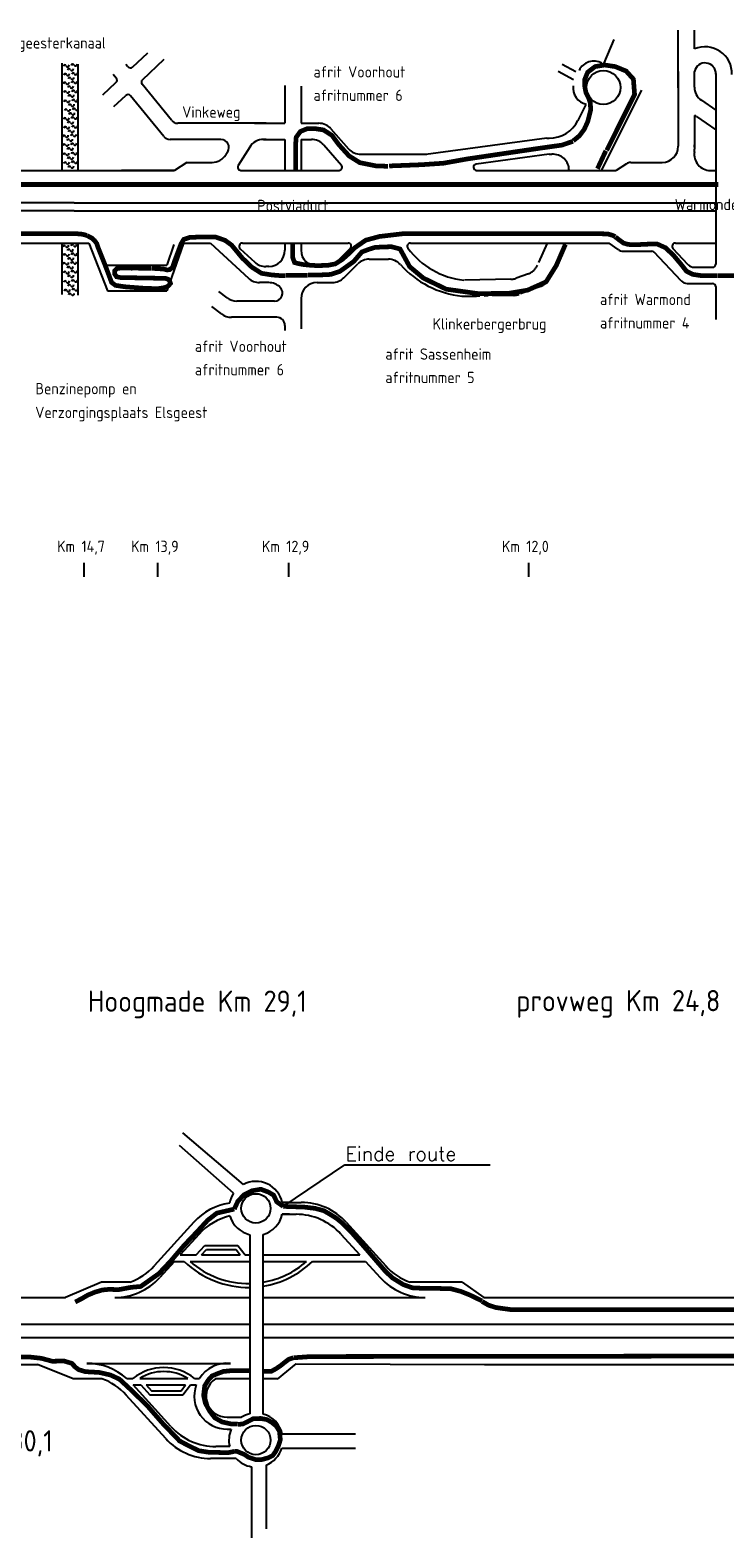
# Model space of a CAD drawing. Header units: metres. Extents: x 361 to 17837, y -7431 to 4905.
# Tile 27 of 29: x 12220 to 13254, y 1877 to 4122. Entities that reach past the tile are written whole.
import ezdxf

# ---------------------------------------------------------------- set-up
doc = ezdxf.new("R2010")
doc.units = ezdxf.units.M
doc.linetypes.add('ACAD_ISO03W100', pattern=[30, 12, -18])
doc.linetypes.add('CENTER', pattern=[50.8, 31.75, -6.35, 6.35, -6.35])
for name, color, linetype in [('Tekenwerk', 7, 'Continuous'), ('VBL-XX-ONDERGROND', 7, 'Continuous'), ('VBL-XX-STEMPEL', 7, 'Continuous'), ('WEG-XX-STEMPEL', 7, 'Continuous')]:
    doc.layers.add(name, color=color, linetype=linetype)
doc.styles.add('ISO', font='ISO.SHX')
doc.styles.add('ISO35', font='ISO.SHX')
doc.styles.add('SASBO', font='TXT.SHX')

msp = doc.modelspace()

# ---------------------------------------------------------------- linework, layer by layer
at = {"color": 5, "linetype": 'ACAD_ISO03W100', "ltscale": 0.05, "const_width": 7, "flags": 128}
for points in [[(13078.448, 3943.276), (13119.975, 4026.605), (13118.221, 4049.411), (13107.4, 4061.399), (13091.023, 4068.124), (13075.231, 4070.463), (13061.194, 4068.124), (13050.081, 4059.645), (13045.694, 4048.826), (13045.694, 4038.885), (13047.449, 4029.529), (13051.25, 4021.927), (13054.175, 4013.448), (13054.467, 4002.922), (13050.295, 3986.492), (13044.998, 3974.678), (13037.663, 3964.901), (13028.699, 3957.568)], [(12752.568, 3919.644), (12735.411, 3920.095), (12710.577, 3925.061), (12694.774, 3934.992), (12679.615, 3951.611), (12669.23, 3965.605), (12656.588, 3973.731), (12644.848, 3975.537), (12632.206, 3975.537), (12622.273, 3971.474), (12615.951, 3962.897), (12615.048, 3950.708), (12615.048, 3914.143)], [(12070.462, 3808.364), (12078.04, 3812.104), (12087.62, 3815.753), (12106.325, 3819.174), (12288.776, 3819.174), (12296.241, 3818.577), (12300.864, 3817.572), (12304.282, 3816.366)], [(12610.657, 3805.8), (12610.657, 3783.859), (12613.517, 3776.224), (12618.996, 3774.691), (12625.79, 3773.376), (12633.68, 3772.5), (12646.391, 3771.623), (12663.046, 3772.061), (12674.223, 3774.252), (12684.523, 3780.826), (12695.481, 3790.466), (12703.371, 3798.354), (12719.478, 3809.494), (12739.922, 3815.037), (12775.265, 3819.194), (12793.283, 3819.194), (13062.349, 3819.194), (13079.821, 3818.871), (13087.149, 3816.734), (13091.119, 3814.902)], [(12371.97, 3767.991), (12400.154, 3767.641)], [(12600.21, 3757.014), (12633.096, 3757.014)], [(13243.285, 3756.908), (13271.314, 3756.61)], [(12523.735, 2366.405), (12529.036, 2377.962), (12538.511, 2387.98), (12550.158, 2393.722), (12563.34, 2395.948), (12574.69, 2391.673), (12582.339, 2387.177), (12586.975, 2377.275), (12596.618, 2370.47)], [(11545.088, 2146.21), (12217.861, 2146.21), (12236.122, 2144.2), (12252.672, 2139.802), (12270.059, 2140.147), (12282.134, 2136.52), (12287.005, 2130.981)], [(12612.149, 2144.941), (12637.704, 2146.77), (13920.88, 2148.311)], [(12524.339, 2005.622), (12524.339, 2005.622), (12524.339, 2005.622), (12527.877, 2005.463), (12539.66, 2000.555), (12544.569, 1996.955), (12555.37, 1993.356), (12564.862, 1993.356), (12574.354, 1995.974), (12580.9, 1999.246), (12585.155, 2005.136), (12589.41, 2013.644), (12592.355, 2022.807), (12591.046, 2035.569), (12586.137, 2043.422), (12579.263, 2048.985), (12572.39, 2052.912), (12563.225, 2054.548), (12552.097, 2054.221), (12542.605, 2049.313), (12536.387, 2046.367), (12529.186, 2045.713)]]:
    msp.add_lwpolyline(points, dxfattribs=at)
at = {"color": 1, "const_width": 7}
for points in [[(13028.345, 3956.855), (13011.781, 3951.145), (12979.226, 3946.577), (12870.415, 3930.478), (12835.196, 3924.158), (12801.784, 3921.901), (12754.375, 3920.095)], [(13064.685, 3915.976), (13077.189, 3942.763)], [(13244.922, 3892.488), (10686.412, 3892.488)], [(12304.357, 3816.389), (12311.554, 3812.653), (12315.636, 3808.986), (12318.958, 3804.351), (12320.688, 3799.093), (12331.533, 3771.841), (12336.785, 3758.015), (12340.986, 3746.639), (12346.763, 3742.263), (12360.417, 3740.163), (12391.926, 3737.713), (12410.307, 3737.363), (12420.285, 3738.938), (12425.187, 3741.213), (12428.688, 3745.064), (12427.462, 3748.739), (12425.012, 3751.364), (12420.81, 3752.764), (12413.108, 3752.764), (12405.756, 3752.939), (12377.222, 3753.464), (12363.043, 3753.639), (12354.465, 3753.814), (12348.338, 3755.039), (12345.537, 3759.415), (12345.712, 3764.14), (12349.038, 3767.291), (12355.34, 3768.166), (12362.343, 3768.166), (12371.795, 3767.816)], [(12400.854, 3767.641), (12418.36, 3766.591), (12423.961, 3765.19), (12427.637, 3765.715), (12431.839, 3769.041), (12434.815, 3778.317), (12444.64, 3804.449), (12448.517, 3810.762), (12457.542, 3813.688), (12470.469, 3814.176), (12485.591, 3814.176), (12496.079, 3814.176), (12509.982, 3809.298), (12519.738, 3802.227), (12535.752, 3782.882), (12549.86, 3769.391), (12564.274, 3760.192), (12579.916, 3757.739), (12591.57, 3756.819), (12599.544, 3756.819)], [(13091.317, 3814.349), (13097.309, 3809.725), (13103.51, 3805.206), (13110.238, 3803.209), (13120.118, 3802.684), (13143.798, 3803.826), (13153.553, 3803.826), (13165.998, 3798.277), (13177.771, 3787.179), (13188.703, 3774.232), (13197.189, 3763.374), (13206.437, 3758.632), (13219.242, 3756.735), (13230.151, 3756.735), (13242.719, 3756.498)], [(12633.666, 3757.773), (12652.039, 3757.773), (12667.382, 3758.53), (12681.02, 3763.075), (12692.385, 3771.219), (12701.666, 3777.847), (12713.861, 3792.048), (12724.607, 3796.077), (12733.339, 3798.763), (12744.757, 3799.434), (12757.854, 3799.77), (12770.615, 3796.413), (12784.925, 3770.145), (12805.286, 3753.102), (12839.379, 3736.533), (12887.204, 3729.905), (12932.661, 3730.379), (12960.598, 3735.113), (12988.062, 3747.421), (13003.214, 3771.565), (13016.946, 3803.284)], [(12523.735, 2366.405), (12497.816, 2360.427), (12484.158, 2349.845), (12468.452, 2332.776), (12448.648, 2311.952), (12428.502, 2288.397), (12411.43, 2270.304), (12397.43, 2260.404), (12384.455, 2251.187), (12369.773, 2249.821), (12351.335, 2246.408), (12336.985, 2246.853), (12327.174, 2245.896), (12316.405, 2242.786), (12305.397, 2238.24), (12297.261, 2233.455), (12286.732, 2227.952)], [(12282.134, 2136.52), (12285.668, 2131.976), (12292.106, 2127.181), (12301.952, 2124.278), (12322.69, 2123.09), (12339.356, 2119.281), (12352.689, 2113.092), (12371.686, 2095.479), (12394.847, 2072.729), (12417.602, 2046.729), (12442.204, 2021.116), (12455.747, 2013.907), (12470.872, 2006.521), (12485.646, 2004.236), (12514.427, 2003.582), (12524.339, 2005.622)], [(12566.822, 2124.875), (12579.042, 2124.875), (12586.074, 2128.71), (12593.105, 2133.503), (12598.219, 2137.657), (12604.931, 2142.77), (12611.961, 2144.983)], [(12528.682, 2046.352), (12518.393, 2046.512), (12505.532, 2049.406), (12494.761, 2055.513), (12487.261, 2065.202), (12480.688, 2077.213), (12478.045, 2088.767), (12479.643, 2103.146), (12485.076, 2111.774), (12490.51, 2117.845), (12498.82, 2121.36), (12507.449, 2124.556), (12519.914, 2125.834), (12546.919, 2125.834)]]:
    msp.add_lwpolyline(points, dxfattribs=at)
at = {"layer": 'Tekenwerk', "color": 7}
for p, q in [((12537.317, 2403.167), (12447.021, 2479.969)), ((12522.719, 2390.175), (12441.947, 2461.06)), ((12546.919, 2328.292), (12546.919, 2061.607)), ((12566.822, 2061.149), (12566.822, 2328.75)), ((12443.249, 2298.124), (12467.047, 2298.124)), ((12467.047, 2298.124), (12479.706, 2311.954)), ((12475.048, 2298.124), (12482.305, 2306.053)), ((12475.048, 2298.124), (12532.557, 2298.124)), ((12479.706, 2311.954), (12529.233, 2311.954)), ((12482.305, 2306.053), (12526.357, 2306.053)), ((12526.357, 2306.053), (12532.557, 2298.124)), ((12529.233, 2311.954), (12540.049, 2298.124)), ((12540.049, 2298.124), (12546.919, 2298.124)), ((12566.822, 2298.124), (12710.598, 2298.124)), ((12434.5, 2288.47), (12449.294, 2288.47)), ((12457.971, 2288.47), (12546.919, 2288.47)), ((12566.822, 2288.47), (12631.376, 2288.47)), ((12640.053, 2288.47), (12719.347, 2288.47)), ((12304.018, 2136.64, 181985616.911), (12517.89, 2136.64, 181985616.911)), ((12363.694, 2114.098), (12372.824, 2114.098)), ((12382.947, 2114.098), (12454.411, 2114.098)), ((12464.534, 2114.098), (12471.798, 2114.098)), ((12373.158, 2104.501), (12384.408, 2104.501)), ((12384.408, 2104.501), (12397.736, 2089.939)), ((12392.408, 2104.501), (12451.159, 2104.501)), ((12392.408, 2104.501), (12400.335, 2095.84)), ((12397.736, 2089.939), (12447.264, 2089.939)), ((12400.335, 2095.84), (12444.387, 2095.84)), ((12444.387, 2095.84), (12451.159, 2104.501)), ((12447.264, 2089.939), (12458.651, 2104.501)), ((12458.651, 2104.501), (12467.08, 2104.501)), ((12595.108, 2031.794), (12704.33, 2031.794)), ((12594.434, 2010.533), (12704.33, 2010.533)), ((12549.585, 1982.656), (12549.585, 1876.755)), ((12571.178, 1985.128), (12571.178, 1890.165))]:
    msp.add_line(p, q, dxfattribs=at)
at = {"layer": 'Tekenwerk', "color": 18}
for p, q in [((12596.618, 2370.47), (12688.324, 2432.165)), ((12688.324, 2432.165), (12904.613, 2432.165))]:
    msp.add_line(p, q, dxfattribs=at)
at = {"layer": 'Tekenwerk', "color": 1, "const_width": 7}
msp.add_lwpolyline([(12892.773, 2229.607), (12874.318, 2238.612), (12860.875, 2243.892), (12846.472, 2247.732), (12828.229, 2248.212), (12808.065, 2248.212), (12788.861, 2249.172), (12775.418, 2253.972), (12759.095, 2264.051), (12748.533, 2274.131), (12718.108, 2309.36), (12698.866, 2331.239), (12683.774, 2346.328), (12675.851, 2352.741), (12666.796, 2358.399), (12656.986, 2364.057), (12644.158, 2367.452), (12628.311, 2369.338), (12596.618, 2370.47)], dxfattribs=at)
at = {"layer": 'Tekenwerk', "color": 5, "linetype": 'ACAD_ISO03W100', "ltscale": 0.05, "const_width": 7, "flags": 128}
msp.add_lwpolyline([(13911.666, 2216.603), (12936.354, 2216.603), (12913.589, 2219.727), (12902.419, 2223.28), (12892.772, 2228.864)], dxfattribs=at)
at = {"layer": 'Tekenwerk', "color": 7}
for centre in [(12555.975, 2367.507), (12555.975, 2022.392)]:
    msp.add_circle(centre, 21.828, dxfattribs=at)
for centre, radius, start, end in [((12555.975, 2367.507), 40.246, 12.716496, 117.619412), ((12555.975, 2367.507), 40.246, 145.719826, 168.822001), ((12555.975, 2367.507), 40.246, 285.636166, 347.293745), ((12555.975, 2367.507), 40.246, 196.271057, 256.997387), ((12544.674, 2386.534), 136.799, 225.795223, 270.94064), ((12544.674, 2386.534), 130.897, 228.518794, 270.983054), ((12544.674, 2386.534), 136.799, 279.317564, 314.204777), ((12544.674, 2386.534), 130.897, 279.741667, 311.481206), ((12418.679, 2057.398), 72.922, 51.036743, 128.963257), ((12418.679, 2057.398), 67.02, 57.781323, 122.218677), ((12555.975, 2022.392), 40.246, 103.002613, 122.329612), ((12555.975, 2022.392), 40.246, 13.509068, 74.363834), ((12555.975, 2022.392), 40.246, 156.081306, 193.925386), ((12555.975, 2022.392), 40.246, 292.194089, 342.862761), ((12555.975, 2022.392), 40.246, 222.901331, 260.86531)]:
    msp.add_arc(centre, radius, start, end, dxfattribs=at)
at = {"layer": 'VBL-XX-ONDERGROND', "color": 7}
for p, q in [((12595.234, 2376.366, 181985616.911), (12623.58, 2376.366, 181985616.911)), ((12606.005, 2376.366, 181985616.911), (12595.234, 2376.366, 181985616.911)), ((12595.235, 2358.654, 181985616.911), (12615.728, 2358.654, 181985616.911)), ((12606.005, 2358.654, 181985616.911), (12595.235, 2358.654, 181985616.911)), ((12463.381, 2346.715, 181985616.911), (12404.605, 2281.858, 181985616.911)), ((12690.466, 2346.715, 181985616.911), (12749.241, 2281.858, 181985616.911)), ((12471.232, 2329.003, 181985616.911), (12443.249, 2298.124, 181985616.911)), ((12682.614, 2329.003, 181985616.911), (12710.598, 2298.124, 181985616.911)), ((12434.5, 2288.47, 181985616.911), (12412.662, 2264.372, 181985616.911)), ((12719.347, 2288.47, 181985616.911), (12741.184, 2264.372, 181985616.911)), ((12325.757, 2257.556, 181985616.911), (12272.25, 2234.721, 181985616.911)), ((12368.333, 2257.556, 181985616.911), (12325.757, 2257.556, 181985616.911)), ((12863.193, 2257.556, 181985616.911), (12785.514, 2257.556, 181985616.911)), ((12863.193, 2257.556, 181985616.911), (12895.603, 2234.721, 181985616.911)), ((11540.807, 2234.721, 181985616.911), (12272.25, 2234.721, 181985616.911)), ((12345.776, 2234.721, 181985616.911), (12546.919, 2234.721, 181985616.911)), ((12566.822, 2234.721, 181985616.911), (12808.07, 2234.721, 181985616.911)), ((12895.603, 2234.721, 181985616.911), (12936.737, 2234.721, 181985616.911)), ((12896.36, 2234.721, 181985616.911), (13054.267, 2234.721, 181985616.911)), ((12944.105, 2234.721, 181985616.911), (13054.267, 2234.721, 181985616.911)), ((13030.194, 2234.721, 181985616.911), (13923.334, 2234.721, 181985616.911)), ((13030.194, 2234.721, 181985616.911), (13923.334, 2234.721, 181985616.911)), ((11540.807, 2194.87, 181985616.911), (12401.482, 2194.87, 181985616.911)), ((12400.968, 2194.87, 181985616.911), (12546.919, 2194.87, 181985616.911)), ((12566.822, 2194.87, 181985616.911), (12896.36, 2194.87, 181985616.911)), ((12896.36, 2194.87, 181985616.911), (13054.267, 2194.87, 181985616.911)), ((12896.36, 2194.87, 181985616.911), (13054.267, 2194.87, 181985616.911)), ((12944.105, 2194.87, 181985616.911), (13054.267, 2194.87, 181985616.911)), ((13036.109, 2194.87, 181985616.911), (14702.251, 2194.87, 181985616.911)), ((13036.109, 2194.87, 181985616.911), (13849.656, 2194.87, 181985616.911)), ((11540.807, 2174.944, 181985616.911), (12401.482, 2174.944, 181985616.911)), ((12398.787, 2174.944, 181985616.911), (12546.919, 2174.944, 181985616.911)), ((12566.822, 2174.944, 181985616.911), (12896.36, 2174.944, 181985616.911)), ((12896.36, 2174.944, 181985616.911), (13054.267, 2174.944, 181985616.911)), ((12896.36, 2174.944, 181985616.911), (13054.267, 2174.944, 181985616.911)), ((12944.105, 2174.944, 181985616.911), (13054.267, 2174.944, 181985616.911)), ((13032.345, 2174.944, 181985616.911), (14702.251, 2174.944, 181985616.911)), ((13032.345, 2174.944, 181985616.911), (13849.656, 2174.944, 181985616.911)), ((12093.904, 2135.093, 181985616.911), (12230.601, 2135.093, 181985616.911)), ((12283.895, 2113.805, 181985616.911), (12230.601, 2135.093, 181985616.911)), ((12615.543, 2135.994, 181985616.911), (12587.517, 2113.159, 181985616.911)), ((12615.543, 2135.994, 181985616.911), (12896.36, 2135.093, 181985616.911)), ((12896.36, 2135.093, 181985616.911), (13054.267, 2135.093, 181985616.911)), ((13018.313, 2135.093, 181985616.911), (13425.62, 2135.093, 181985616.911)), ((13018.313, 2135.093, 181985616.911), (13425.62, 2135.093, 181985616.911)), ((12326.574, 2113.805, 181985616.911), (12283.895, 2113.805, 181985616.911)), ((12546.919, 2113.805, 181985616.911), (12495.645, 2113.805, 181985616.911)), ((12588.31, 2113.805, 181985616.911), (12566.822, 2113.805, 181985616.911)), ((12421.622, 2024.646, 181985616.911), (12362.847, 2089.503, 181985616.911)), ((12429.474, 2042.358, 181985616.911), (12373.158, 2104.501, 181985616.911)), ((12513.162, 2056.4, 181985616.911), (12534.451, 2056.4, 181985616.911)), ((12513.293, 2038.688, 181985616.911), (12519.184, 2038.71, 181985616.911)), ((12516.911, 2012.707, 181985616.911), (12496.36, 2012.707, 181985616.911)), ((12526.493, 1994.995, 181985616.911), (12488.508, 1994.995, 181985616.911))]:
    msp.add_line(p, q, dxfattribs=at)
for centre, radius, start, end in [((12530.267, 2286.101, 181985616.911), 90.265, 98.777918, 137.816314), ((12615.728, 2268.389, 181985616.911), 90.265, 42.183686, 90), ((12623.58, 2286.101, 181985616.911), 90.265, 42.183686, 90), ((12538.118, 2268.389, 181985616.911), 90.265, 103.308271, 137.816314), ((12337.719, 2342.472, 181985616.911), 90.265, 289.825104, 317.816314), ((12816.127, 2342.472, 181985616.911), 90.265, 222.183686, 250.174896), ((12345.776, 2324.986, 181985616.911), 90.265, 270, 317.816314), ((12808.07, 2324.986, 181985616.911), 90.265, 222.183686, 270), ((12304.018, 2046.375, 181985616.911), 90.265, 48.614362, 90), ((12513.229, 2087.775, 181985616.911), 49.087, 84.551588, 147.57011), ((12295.961, 2028.889, 181985616.911), 90.265, 42.183686, 70.174896), ((12513.162, 2087.775, 181985616.911), 31.375, 123.938646, 270), ((12513.229, 2087.775, 181985616.911), 49.087, 160.077545, 270.374137), ((12488.508, 2085.26, 181985616.911), 90.265, 222.183686, 270), ((12496.36, 2102.972, 181985616.911), 90.265, 222.183686, 270)]:
    msp.add_arc(centre, radius, start, end, dxfattribs=at)
at = {"layer": 'VBL-XX-STEMPEL', "color": 7, "linetype": 'CENTER'}
for p, q in [((12989.506, 3961.278, 181986093), (12992.681, 3961.489, 181986093)), ((12990.001, 3805.219, 181986093), (12975.367, 3772.375, 181986093)), ((13016.32, 3805.219, 181986093), (12993.212, 3753.351, 181986093)), ((12961.767, 3759.618, 181986093), (12943.39, 3752.801, 181986093)), ((12940.2, 3727.37, 181986093), (12947.983, 3728.863, 181986093)), ((12979.612, 3740.594, 181986093), (12947.983, 3728.863, 181986093)), ((12940.2, 3727.37, 181986093), (12885.055, 3726.046, 181986093))]:
    msp.add_line(p, q, dxfattribs=at)
at = {"layer": 'VBL-XX-STEMPEL', "color": 7, "linetype": 'Continuous'}
msp.add_line((12935.606, 3751.308, 181986093), (12866.447, 3750.081, 181986093), dxfattribs=at)
for centre, radius, start, end in [((12270.999, 4068.451, 181986093), 2.036, 14.87531, 178.48195), ((12275.151, 4070.272, 181986093), 2.54, 210.715722, 11.884647), ((12277.581, 4062.736, 181986093), 2.036, 14.87531, 178.48195), ((12281.732, 4064.557, 181986093), 2.54, 210.715722, 11.884647), ((12282.918, 4069.695, 181986093), 2.036, 14.87531, 178.48195), ((12287.07, 4071.515, 181986093), 2.54, 210.715722, 11.884647), ((12270.999, 4042.496, 181986093), 2.036, 14.87531, 178.48195), ((12271.666, 4055.399, 181986093), 2.036, 14.87531, 178.48195), ((12275.151, 4044.317, 181986093), 2.54, 210.715722, 11.884647), ((12275.818, 4057.219, 181986093), 2.54, 210.715722, 11.884647), ((12278.248, 4049.684, 181986093), 2.036, 14.87531, 178.48195), ((12282.4, 4051.504, 181986093), 2.54, 210.715722, 11.884647), ((12282.918, 4043.74, 181986093), 2.036, 14.87531, 178.48195), ((12283.585, 4056.643, 181986093), 2.036, 14.87531, 178.48195), ((12287.07, 4045.56, 181986093), 2.54, 210.715722, 11.884647), ((12287.737, 4058.463, 181986093), 2.54, 210.715722, 11.884647), ((12271.666, 4029.444, 181986093), 2.036, 14.87531, 178.48195), ((12275.818, 4031.264, 181986093), 2.54, 210.715722, 11.884647), ((12277.581, 4036.781, 181986093), 2.036, 14.87531, 178.48195), ((12278.248, 4023.729, 181986093), 2.036, 14.87531, 178.48195), ((12281.732, 4038.602, 181986093), 2.54, 210.715722, 11.884647), ((12282.4, 4025.55, 181986093), 2.54, 210.715722, 11.884647), ((12283.585, 4030.688, 181986093), 2.036, 14.87531, 178.48195), ((12287.737, 4032.508, 181986093), 2.54, 210.715722, 11.884647), ((12272.077, 4015.562, 181986093), 2.036, 14.87531, 178.48195), ((12272.744, 4002.51, 181986093), 2.036, 14.87531, 178.48195), ((12276.228, 4017.382, 181986093), 2.54, 210.715722, 11.884647), ((12276.896, 4004.33, 181986093), 2.54, 210.715722, 11.884647), ((12278.658, 4009.847, 181986093), 2.036, 14.87531, 178.48195), ((12279.325, 3996.795, 181986093), 2.036, 14.87531, 178.48195), ((12282.81, 4011.667, 181986093), 2.54, 210.715722, 11.884647), ((12283.477, 3998.615, 181986093), 2.54, 210.715722, 11.884647), ((12283.995, 4016.806, 181986093), 2.036, 14.87531, 178.48195), ((12284.663, 4003.754, 181986093), 2.036, 14.87531, 178.48195), ((12288.147, 4018.626, 181986093), 2.54, 210.715722, 11.884647), ((12288.814, 4005.574, 181986093), 2.54, 210.715722, 11.884647), ((12270.999, 3989.499, 181986093), 2.036, 14.87531, 178.48195), ((12271.666, 3976.447, 181986093), 2.036, 14.87531, 178.48195), ((12275.151, 3991.319, 181986093), 2.54, 210.715722, 11.884647), ((12275.818, 3978.267, 181986093), 2.54, 210.715722, 11.884647), ((12277.581, 3983.784, 181986093), 2.036, 14.87531, 178.48195), ((12281.732, 3985.604, 181986093), 2.54, 210.715722, 11.884647), ((12282.918, 3990.743, 181986093), 2.036, 14.87531, 178.48195), ((12283.585, 3977.69, 181986093), 2.036, 14.87531, 178.48195), ((12287.07, 3992.563, 181986093), 2.54, 210.715722, 11.884647), ((12287.737, 3979.511, 181986093), 2.54, 210.715722, 11.884647), ((12269.781, 3963.544, 181986093), 2.036, 14.87531, 178.48195), ((12270.448, 3950.492, 181986093), 2.036, 14.87531, 178.48195), ((12273.933, 3965.364, 181986093), 2.54, 210.715722, 11.884647), ((12274.6, 3952.312, 181986093), 2.54, 210.715722, 11.884647), ((12276.363, 3957.829, 181986093), 2.036, 14.87531, 178.48195), ((12278.248, 3970.732, 181986093), 2.036, 14.87531, 178.48195), ((12280.514, 3959.649, 181986093), 2.54, 210.715722, 11.884647), ((12281.7, 3964.788, 181986093), 2.036, 14.87531, 178.48195), ((12282.4, 3972.552, 181986093), 2.54, 210.715722, 11.884647), ((12282.367, 3951.736, 181986093), 2.036, 14.87531, 178.48195), ((12285.852, 3966.608, 181986093), 2.54, 210.715722, 11.884647), ((12286.519, 3953.556, 181986093), 2.54, 210.715722, 11.884647), ((12270.859, 3936.609, 181986093), 2.036, 14.87531, 178.48195), ((12275.01, 3938.43, 181986093), 2.54, 210.715722, 11.884647), ((12277.03, 3944.777, 181986093), 2.036, 14.87531, 178.48195), ((12277.44, 3930.895, 181986093), 2.036, 14.87531, 178.48195), ((12281.182, 3946.597, 181986093), 2.54, 210.715722, 11.884647), ((12281.592, 3932.715, 181986093), 2.54, 210.715722, 11.884647), ((12282.777, 3937.853, 181986093), 2.036, 14.87531, 178.48195), ((12286.929, 3939.674, 181986093), 2.54, 210.715722, 11.884647), ((12271.526, 3923.557, 181986093), 2.036, 14.87531, 178.48195), ((12275.678, 3925.377, 181986093), 2.54, 210.715722, 11.884647), ((12278.107, 3917.842, 181986093), 2.036, 14.87531, 178.48195), ((12282.259, 3919.663, 181986093), 2.54, 210.715722, 11.884647), ((12283.445, 3924.801, 181986093), 2.036, 14.87531, 178.48195), ((12287.596, 3926.621, 181986093), 2.54, 210.715722, 11.884647), ((12270.42, 3799.672, 181986093), 2.036, 14.87531, 178.48195), ((12274.572, 3801.493, 181986093), 2.54, 210.715722, 11.884647), ((12277.002, 3793.957, 181986093), 2.036, 14.87531, 178.48195), ((12281.153, 3795.778, 181986093), 2.54, 210.715722, 11.884647), ((12282.339, 3800.916, 181986093), 2.036, 14.87531, 178.48195), ((12286.491, 3802.737, 181986093), 2.54, 210.715722, 11.884647), ((12270.42, 3773.717, 181986093), 2.036, 14.87531, 178.48195), ((12271.087, 3786.62, 181986093), 2.036, 14.87531, 178.48195), ((12274.572, 3775.538, 181986093), 2.54, 210.715722, 11.884647), ((12275.239, 3788.44, 181986093), 2.54, 210.715722, 11.884647), ((12277.669, 3780.905, 181986093), 2.036, 14.87531, 178.48195), ((12281.821, 3782.726, 181986093), 2.54, 210.715722, 11.884647), ((12282.339, 3774.961, 181986093), 2.036, 14.87531, 178.48195), ((12283.006, 3787.864, 181986093), 2.036, 14.87531, 178.48195), ((12286.491, 3776.782, 181986093), 2.54, 210.715722, 11.884647), ((12287.158, 3789.684, 181986093), 2.54, 210.715722, 11.884647), ((12271.087, 3760.665, 181986093), 2.036, 14.87531, 178.48195), ((12275.239, 3762.485, 181986093), 2.54, 210.715722, 11.884647), ((12277.002, 3768.003, 181986093), 2.036, 14.87531, 178.48195), ((12277.669, 3754.95, 181986093), 2.036, 14.87531, 178.48195), ((12281.153, 3769.823, 181986093), 2.54, 210.715722, 11.884647), ((12281.821, 3756.771, 181986093), 2.54, 210.715722, 11.884647), ((12283.006, 3761.909, 181986093), 2.036, 14.87531, 178.48195), ((12287.158, 3763.729, 181986093), 2.54, 210.715722, 11.884647), ((12287.568, 3749.847, 181986093), 2.54, 210.715722, 11.884647), ((12271.498, 3746.783, 181986093), 2.036, 14.87531, 178.48195), ((12272.165, 3733.731, 181986093), 2.036, 14.87531, 178.48195), ((12275.65, 3748.603, 181986093), 2.54, 210.715722, 11.884647), ((12276.317, 3735.551, 181986093), 2.54, 210.715722, 11.884647), ((12278.079, 3741.068, 181986093), 2.036, 14.87531, 178.48195), ((12278.746, 3728.016, 181986093), 2.036, 14.87531, 178.48195), ((12282.231, 3742.888, 181986093), 2.54, 210.715722, 11.884647), ((12282.898, 3729.836, 181986093), 2.54, 210.715722, 11.884647), ((12283.416, 3748.027, 181986093), 2.036, 14.87531, 178.48195), ((12284.084, 3734.975, 181986093), 2.036, 14.87531, 178.48195), ((12288.235, 3736.795, 181986093), 2.54, 210.715722, 11.884647)]:
    msp.add_arc(centre, radius, start, end, dxfattribs=at)
at = {"layer": 'VBL-XX-STEMPEL', "color": 7, "linetype": 'CENTER'}
for centre, start, end in [((12935.029, 3775.342, 181986093), 271.375078, 290.350099), ((12953.407, 3782.159, 181986093), 290.350099, 335.985518), ((12971.251, 3763.135, 181986093), 290.350099, 335.985518), ((12939.623, 3751.404, 181986093), 271.375078, 290.350099)]:
    msp.add_arc(centre, 24.042, start, end, dxfattribs=at)
at = {"layer": 'WEG-XX-STEMPEL', "color": 7}
for p, q in [((13185.108, 4039.827, 181986093), (13185.108, 4122.361, 181986093)), ((13209.15, 4094.363, 181986093), (13209.15, 4122.361, 181986093)), ((12372.155, 4067.342, 181986093), (12394.959, 4088.754, 181986093)), ((13074.419, 4073.19, 181986093), (13089.34, 4108.275, 181986093)), ((12266.765, 4073.272, 181986093), (12266.765, 3912.738, 181986093)), ((12290.806, 4071.797, 181986093), (12290.806, 3912.738, 181986093)), ((12365.138, 4067.809, 181986093), (12362.165, 4071.453, 181986093)), ((12386.796, 4048.297, 181986093), (12419.36, 4079.164, 181986093)), ((13032.331, 4060.312, 181986093), (13012.115, 4071.385, 181986093)), ((12328.084, 4025.963, 181986093), (12347.558, 4044.248, 181986093)), ((12347.993, 4050.792, 181986093), (12343.535, 4056.258, 181986093)), ((13029.168, 4048.339, 181986093), (13006.34, 4060.842, 181986093)), ((13185.108, 4036.44, 181986093), (13185.108, 4060.707, 181986093)), ((13185.108, 4060.707, 181986093), (13185.108, 3949.468, 181986093)), ((13209.15, 4037.617, 181986093), (13209.15, 4060.707, 181986093)), ((13209.15, 4052.335, 181986093), (13209.15, 4060.707, 181986093)), ((13209.15, 4037.617, 181986093), (13209.15, 4058.639, 181986093)), ((13240.987, 4057.949, 181986093), (13240.987, 3773.965, 181986093)), ((12344.541, 4008.437, 181986093), (12362.302, 4025.113, 181986093)), ((12418.77, 3964.019, 181986093), (12369.319, 4024.646, 181986093)), ((12430.185, 3988.061, 181986093), (12386.378, 4041.768, 181986093)), ((12599.124, 4039.882, 181986093), (12599.124, 3983.638, 181986093)), ((12623.166, 4039.051, 181986093), (12623.166, 3983.638, 181986093)), ((13130.14, 4033.185, 181986093), (13070.063, 3913.406, 181986093)), ((13047.524, 4011.666, 181986093), (13035.661, 3988.015, 181986093)), ((13219.504, 4017.852, 181986093), (13240.987, 4002.975, 181986093)), ((12571.111, 3983.638, 181986093), (12439.5, 3983.638, 181986093)), ((12553.795, 3983.638, 181986093), (12599.124, 3983.638, 181986093)), ((12623.166, 3983.638, 181986093), (12649.7, 3983.638, 181986093)), ((12667.738, 3975.491, 181986093), (12694.082, 3945.595, 181986093)), ((13209.15, 3995.463, 181986093), (13209.15, 3945.277, 181986093)), ((13212.194, 3993.671, 181986093), (13240.987, 3973.732, 181986093)), ((12503.76, 3959.597, 181986093), (12428.085, 3959.597, 181986093)), ((12567.122, 3959.597, 181986093), (12599.124, 3959.597, 181986093)), ((12571.111, 3959.597, 181986093), (12567.122, 3959.597, 181986093)), ((12599.124, 3959.597, 181986093), (12599.124, 3913.406, 181986093)), ((12623.166, 3959.597, 181986093), (12638.842, 3959.597, 181986093)), ((12623.166, 3959.597, 181986093), (12623.166, 3913.406, 181986093)), ((12989.506, 3961.278, 181986093), (12809.078, 3937.237, 181986093)), ((12513.954, 3941.206, 181986093), (12511.157, 3936.728, 181986093)), ((12546.733, 3948.295, 181986093), (12529.529, 3920.762, 181986093)), ((12656.879, 3951.449, 181986093), (12683.364, 3921.393, 181986093)), ((12712.12, 3937.448, 181986093), (12810.658, 3937.448, 181986093)), ((12992.681, 3937.448, 181986093), (12884.108, 3922.981, 181986093)), ((12032.687, 3913.406, 181986093), (12399.198, 3913.406, 181986093)), ((12285.486, 3913.406, 181986093), (12434.445, 3913.406, 181986093)), ((12434.445, 3913.406, 181986093), (12355.784, 3913.406, 181986093)), ((12453.25, 3925.427, 181986093), (12434.445, 3913.406, 181986093)), ((12453.25, 3925.427, 181986093), (12490.768, 3925.427, 181986093)), ((12453.25, 3925.427, 181986093), (12490.768, 3925.427, 181986093)), ((12533.607, 3913.406, 181986093), (12623.166, 3913.406, 181986093)), ((12623.166, 3913.406, 181986093), (12679.757, 3913.406, 181986093)), ((12884.743, 3913.406, 181986093), (13092.292, 3913.406, 181986093)), ((13107.803, 3923.486, 181986093), (13092.292, 3913.406, 181986093)), ((13114.353, 3925.427, 181986093), (13161.067, 3925.427, 181986093)), ((13232.831, 3913.406, 181986093), (13240.987, 3913.406, 181986093)), ((12285.486, 3865.323, 181986093), (12050.161, 3865.323, 181986093)), ((12285.486, 3865.323, 181986093), (12623.166, 3865.323, 181986093)), ((12623.166, 3865.323, 181986093), (13240.987, 3865.323, 181986093)), ((12285.486, 3853.302, 181986093), (12015.262, 3853.302, 181986093)), ((12285.486, 3853.302, 181986093), (12623.166, 3853.302, 181986093)), ((12623.166, 3853.302, 181986093), (13240.987, 3853.302, 181986093)), ((12073.188, 3805.219, 181986093), (12306.864, 3805.219, 181986093)), ((12266.765, 3804.551, 181986093), (12266.765, 3728.548, 181986093)), ((12273.114, 3805.219, 181986093), (12275.869, 3805.219, 181986093)), ((12290.806, 3804.551, 181986093), (12290.806, 3727.669, 181986093)), ((12447.924, 3805.219, 181986093), (12488.185, 3805.219, 181986093)), ((12488.185, 3805.219, 181986093), (12544.801, 3752.752, 181986093)), ((12532.549, 3796.884, 181986093), (12554.228, 3776.794, 181986093)), ((12535.818, 3805.219, 181986093), (12623.166, 3805.219, 181986093)), ((12599.124, 3805.219, 181986093), (12599.124, 3794.428, 181986093)), ((12623.166, 3805.219, 181986093), (12693.148, 3805.219, 181986093)), ((12623.166, 3805.219, 181986093), (12623.166, 3794.624, 181986093)), ((12677.004, 3777.577, 181986093), (12696.539, 3797.001, 181986093)), ((12786.06, 3805.219, 181986093), (13082.255, 3805.219, 181986093)), ((13095.625, 3795.497, 181986093), (13082.255, 3805.219, 181986093)), ((13199.846, 3772.951, 181986093), (13177.161, 3797.12, 181986093)), ((13180.667, 3805.219, 181986093), (13240.987, 3805.219, 181986093)), ((12686.922, 3753.535, 181986093), (12707.688, 3774.184, 181986093)), ((12724.64, 3781.178, 181986093), (12753.239, 3781.178, 181986093)), ((13102.695, 3793.199, 181986093), (13145.788, 3793.199, 181986093)), ((13147.043, 3793.199, 181986093), (13147.869, 3793.199, 181986093)), ((13189.438, 3748.91, 181986093), (13149.294, 3791.681, 181986093)), ((12331.408, 3772.376, 181986093), (12423.08, 3772.376, 181986093)), ((12575.083, 3770.386, 181986093), (12570.57, 3770.386, 181986093)), ((12647.207, 3770.583, 181986093), (12660.052, 3770.583, 181986093)), ((13208.61, 3769.157, 181986093), (13236.179, 3769.157, 181986093)), ((12334.678, 3734.024, 181986093), (12423.152, 3734.024, 181986093)), ((12512.9, 3723.768, 181986093), (12500.901, 3733.07, 181986093)), ((12575.083, 3746.345, 181986093), (12561.143, 3746.345, 181986093)), ((12647.207, 3746.541, 181986093), (12669.97, 3746.541, 181986093)), ((13198.203, 3745.116, 181986093), (13236.179, 3745.116, 181986093)), ((13240.987, 3740.307, 181986093), (13240.987, 3691.443, 181986093)), ((12504.673, 3699.727, 181986093), (12490.425, 3710.772, 181986093)), ((12583.637, 3718.727, 181986093), (12527.63, 3718.727, 181986093)), ((12623.166, 3722.5, 181986093), (12623.166, 3677.334, 181986093)), ((12862.8, 3726.039, 181986093), (12884.478, 3726.039, 181986093)), ((12587.103, 3694.686, 181986093), (12519.403, 3694.686, 181986093)), ((12599.124, 3682.665, 181986093), (12599.124, 3674.974, 181986093)), ((12299.909, 3308.129, 181986093), (12299.909, 3328.784, 181986093)), ((12410.033, 3308.129, 181986093), (12410.033, 3328.784, 181986093)), ((12604.9, 3308.129, 181986093), (12604.9, 3328.784, 181986093)), ((12962.372, 3308.129, 181986093), (12962.372, 3328.784, 181986093))]:
    msp.add_line(p, q, dxfattribs=at)
at = {"layer": 'WEG-XX-STEMPEL', "color": 7, "linetype": 'Continuous'}
for p, q in [((12306.864, 3805.219, 181986093), (12334.678, 3734.024, 181986093)), ((12319.405, 3803.1, 181986093), (12331.408, 3772.376, 181986093)), ((12433.77, 3803.1, 181986093), (12423.08, 3772.376, 181986093)), ((12447.924, 3805.219, 181986093), (12423.152, 3734.024, 181986093))]:
    msp.add_line(p, q, dxfattribs=at)
at = {"layer": 'WEG-XX-STEMPEL', "color": 7}
msp.add_circle((13073.515, 4036.921, 181986093), 25.244, dxfattribs=at)
for centre, radius, start, end in [((13224.906, 4057.456, 181986093), 40.13, 358.242242, 113.118612), ((12368.864, 4070.848, 181986093), 4.808, 219.202553, 313.195687), ((13059.369, 4052.369, 181986093), 24.042, 59.957514, 155.627876), ((13224.906, 4057.456, 181986093), 16.088, 358.242242, 168.341138), ((12344.267, 4047.753, 181986093), 4.808, 313.195687, 39.202553), ((12390.104, 4044.807, 181986093), 4.808, 133.467214, 219.202553), ((12365.593, 4021.607, 181986093), 4.808, 39.202553, 133.195687), ((13052.435, 4035.881, 181986093), 24.042, 170.923635, 258.850005), ((13233.191, 4037.617, 181986093), 24.042, 180, 235.29776), ((12439.5, 3995.659, 181986093), 12.021, 219.202553, 270), ((12649.7, 3959.597, 181986093), 24.042, 41.385826, 90), ((12992.681, 4009.572, 181986093), 48.083, 270, 333.363363), ((13198.507, 3973.906, 181986093), 24.042, 55.29776, 63.72382), ((12428.085, 3971.617, 181986093), 12.021, 219.202553, 270), ((12503.76, 3947.576, 181986093), 12.021, 328.000323, 90), ((12567.122, 3935.555, 181986093), 24.042, 90, 148.000323), ((12638.842, 3935.555, 181986093), 24.042, 41.385826, 90), ((12490.768, 3949.468, 181986093), 24.042, 270, 328.000323), ((12712.12, 3961.489, 181986093), 24.042, 221.385826, 270), ((12992.681, 4009.572, 181986093), 72.125, 270, 273.363363), ((12998.323, 3913.572, 181986093), 24.042, 359.60524, 93.363363), ((13161.067, 3949.468, 181986093), 24.042, 270, 0), ((13232.831, 3937.448, 181986093), 24.042, 170.936469, 270), ((13174.809, 3946.703, 181986093), 34.713, 350.936469, 8.40518), ((12533.607, 3918.214, 181986093), 4.808, 148.000323, 270), ((12679.757, 3918.214, 181986093), 4.808, 270, 41.385826), ((12884.743, 3918.214, 181986093), 4.808, 97.589776, 270), ((13114.353, 3913.406, 181986093), 12.021, 90, 123.01645), ((12535.818, 3800.411, 181986093), 4.808, 90, 227.178311), ((12693.148, 3800.411, 181986093), 4.808, 314.838118, 90), ((12786.06, 3800.411, 181986093), 4.808, 90, 216.921052), ((12879.029, 3870.267, 181986093), 121.097, 216.921052, 263.580077), ((13102.695, 3805.219, 181986093), 12.021, 233.976294, 270), ((13180.667, 3800.411, 181986093), 4.808, 90, 223.18557), ((12570.57, 3794.428, 181986093), 24.042, 227.178311, 270), ((12575.083, 3794.428, 181986093), 24.042, 270, 0), ((12647.207, 3794.624, 181986093), 24.042, 180, 270), ((12660.052, 3794.624, 181986093), 24.042, 270, 314.838118), ((12724.64, 3757.136, 181986093), 24.042, 90, 134.838118), ((12753.239, 3757.136, 181986093), 24.042, 41.966954, 90), ((12879.029, 3870.267, 181986093), 145.138, 221.966954, 263.580077), ((13145.788, 3788.39, 181986093), 4.808, 43.18557, 90), ((13208.61, 3781.178, 181986093), 12.021, 223.18557, 270), ((13236.179, 3773.965, 181986093), 4.808, 270, 0), ((12561.143, 3770.386, 181986093), 24.042, 227.178311, 270), ((12669.97, 3770.583, 181986093), 24.042, 270, 314.838118), ((12575.083, 3722.303, 181986093), 24.042, 44.630419, 90), ((12583.637, 3730.748, 181986093), 12.021, 270, 44.630419), ((12647.207, 3722.5, 181986093), 24.042, 90, 180), ((13198.203, 3757.136, 181986093), 12.021, 223.18557, 270), ((13236.179, 3740.307, 181986093), 4.808, 0, 90), ((12527.63, 3742.769, 181986093), 24.042, 232.215971, 270), ((12519.403, 3718.727, 181986093), 24.042, 232.215971, 270), ((12587.103, 3682.665, 181986093), 12.021, 0, 90)]:
    msp.add_arc(centre, radius, start, end, dxfattribs=at)

# ---------------------------------------------------------------- texts
at = {"layer": 'Tekenwerk', "color": 18, "linetype": 'Continuous', "style": 'SASBO'}
msp.add_text('Einde route', height=20.80603, dxfattribs=at).set_placement((12689.421, 2438.393, 43976.572))
at = {"layer": 'VBL-XX-ONDERGROND', "color": 7, "style": 'ISO35'}
for s, p in [('Hoogmade Km 29,1', (12305.541, 2660.251, 181985616.911)), ('provweg Km 24,8', (12943.771, 2661.021, 181985616.911)), ('benzinestation 30,1', (11921.067, 2005.325, 181985616.911))]:
    msp.add_text(s, height=31.70206, dxfattribs=at).set_placement(p)
at = {"layer": 'WEG-XX-STEMPEL', "color": 7, "style": 'ISO'}
for s, height, p in [('Oegstgeesterkanaal', 16.82906, (12148.543, 4095.026, 181986093)), ('afrit Voorhout', 16.82906, (12641.739, 4051.827, 181986093)), ('afritnummer 6', 16.82906, (12641.739, 4016.967, 181986093)), ('Vinkeweg', 16.8291, (12446.19, 3992.018, 181986093)), ('Postviaduct', 16.82906, (12558.018, 3852.83, 181986093)), ('Warmonderdam', 16.82906, (13179.771, 3854.344, 181986093)), ('afrit Warmond', 16.82906, (13068.476, 3712.842, 181986093)), ('Klinkerbergerbrug', 16.82906, (12819.121, 3676.403, 181986093)), ('afritnummer 4', 16.82906, (13068.476, 3677.981, 181986093)), ('afrit Voorhout', 16.82906, (12465.034, 3643.121, 181986093)), ('afrit Sassenheim', 16.82906, (12748.724, 3631.516, 181986093)), ('afritnummer 6', 16.82906, (12465.034, 3608.261, 181986093)), ('Benzinepomp en', 16.82906, (12227.547, 3580.024, 181986093)), ('afritnummer 5', 16.82906, (12748.724, 3596.656, 181986093)), ('Verzorgingsplaats Elsgeest', 16.82906, (12227.334, 3544.638, 181986093)), ('Km 14,7', 16.8291, (12259.94, 3345.059, 181986093)), ('Km 13,9', 16.8291, (12370.064, 3345.059, 181986093)), ('Km 12,9', 16.8291, (12564.93, 3345.059, 181986093)), ('Km 12,0', 16.8291, (12922.403, 3345.059, 181986093))]:
    msp.add_text(s, height=height, dxfattribs=at).set_placement(p)

doc.saveas('drawing.dxf')
